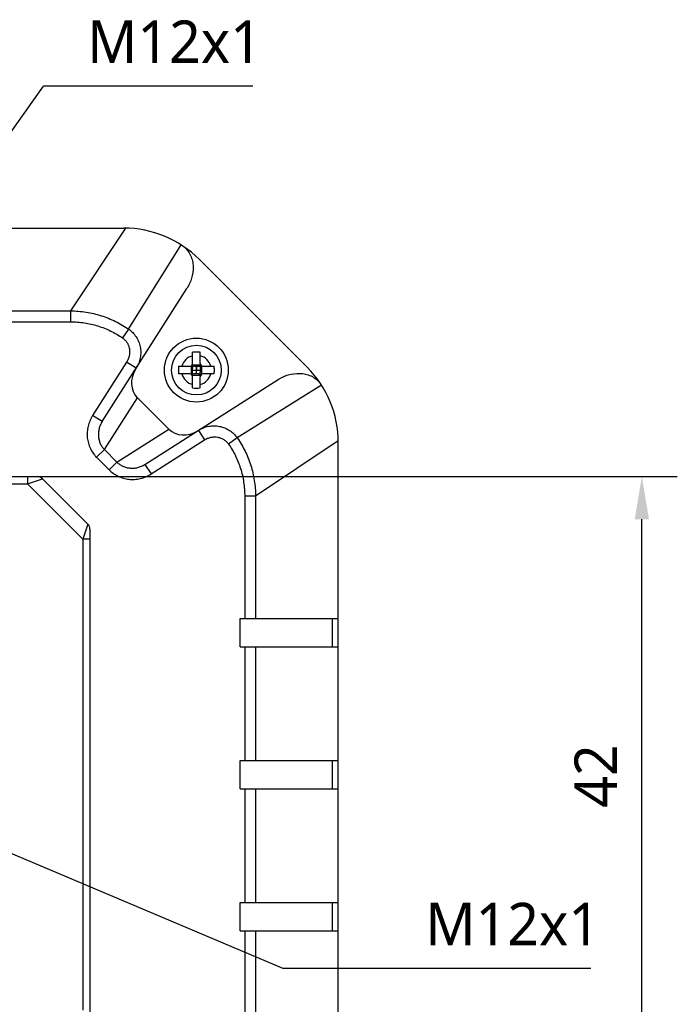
# Model space of a CAD drawing. Header units: millimetres. Extents: x 0 to 594, y 0 to 420.
# Tile 9 of 9: x 456 to 502, y 257 to 327. Entities that reach past the tile are written whole.
import ezdxf

# ---------------------------------------------------------------- set-up
doc = ezdxf.new("R2010")
doc.units = ezdxf.units.MM
doc.header["$LTSCALE"] = 32.67
doc.header["$PDMODE"] = 3
doc.header["$PDSIZE"] = 8
doc.layers.get('0').update_dxf_attribs({"linetype": 'CONTINUOUS'})
doc.layers.get('Defpoints').update_dxf_attribs({"linetype": 'CONTINUOUS'})
doc.layers.add('00_COMPONENTS', color=7, linetype='CONTINUOUS')
doc.layers.add('51__DRAFT_DIMS', color=7, linetype='CONTINUOUS')
doc.styles.get("Standard").update_dxf_attribs({"font": 'Roboto-Regular.ttf'})
doc.dimstyles.new('DIMSTYLE_1', dxfattribs={"dimtxt": 3, "dimasz": 3, "dimexe": 2.5, "dimexo": 0.5, "dimgap": 0.75, "dimtad": 1, "dimdsep": 46, "dimtxsty": 'STANDARD', "dimblk": '_FILLED', "dimblk1": '_FILLED', "dimblk2": '_FILLED', "dimcen": 0.09, "dimclrt": 3, "dimazin": 2, "dimtp": 0.3, "dimtm": 0.3, "dimtfac": 1, "dimtofl": 0, "dimtmove": 0, "dimatfit": 3, "dimldrblk": '_FILLED', "dimfxl": 1, "dimtolj": 1, "dimarcsym": 0})
doc.dimstyles.new('DIMSTYLE_5', dxfattribs={"dimtxt": 3, "dimasz": 3, "dimexe": 2.5, "dimexo": 0.5, "dimtad": 1, "dimdsep": 46, "dimtxsty": 'STANDARD', "dimblk": '_FILLED', "dimblk1": '_FILLED', "dimblk2": '_FILLED', "dimcen": 0.09, "dimclrt": 3, "dimazin": 2, "dimtp": 0.2, "dimtm": 0.2, "dimtfac": 1, "dimtofl": 0, "dimtmove": 0, "dimatfit": 1, "dimldrblk": '_FILLED', "dimfxl": 1, "dimtolj": 1, "dimarcsym": 0})

# ---------------------------------------------------------------- blocks, each defined once
blk = doc.blocks.new('_FILLED')
at = {"color": 0, "linetype": 'ByBlock'}
blk.add_solid([(0, 0), (-1, 0.167), (-1, -0.167)], dxfattribs=at)
blk = doc.blocks.new('*D12')
at = {"layer": '51__DRAFT_DIMS', "color": 0, "lineweight": -2}
for p in [(430.49, 283.784), (472.5, 322.03)]:
    blk.add_line(p, (457.762, 322.03), dxfattribs=at)
at = {"layer": 'Defpoints', "color": 0}
for p in [(435.715, 291.112), (428.748, 281.342)]:
    blk.add_point(p, dxfattribs=at)
at = {"layer": '51__DRAFT_DIMS', "color": 0, "linetype": 'ByBlock', "lineweight": -2, "xscale": 3, "yscale": 3, "zscale": 3, "rotation": 234.5079774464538}
blk.add_blockref('_FILLED', (428.748, 281.342), dxfattribs=at)
at = {"layer": '51__DRAFT_DIMS', "color": 0, "insert": (460.831, 326.655), "char_height": 3, "attachment_point": 1, "line_spacing_factor": 0.9}
blk.add_mtext('\\A1;M12x1', dxfattribs=at)
blk = doc.blocks.new('*D13')
at = {"layer": '51__DRAFT_DIMS', "color": 0, "lineweight": -2}
for p in [(442.668, 273.394), (496.332, 259.882)]:
    blk.add_line(p, (474.662, 259.882), dxfattribs=at)
at = {"layer": 'Defpoints', "color": 0}
for p in [(439.904, 274.561), (450.959, 269.893)]:
    blk.add_point(p, dxfattribs=at)
at = {"layer": '51__DRAFT_DIMS', "color": 0, "linetype": 'ByBlock', "lineweight": -2, "xscale": 3, "yscale": 3, "zscale": 3, "rotation": 157.1044961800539}
blk.add_blockref('_FILLED', (439.904, 274.561), dxfattribs=at)
at = {"layer": '51__DRAFT_DIMS', "color": 0, "insert": (484.664, 264.507), "char_height": 3, "attachment_point": 1, "line_spacing_factor": 0.9}
blk.add_mtext('\\A1;M12x1', dxfattribs=at)
blk = doc.blocks.new('*D19')
at = {"layer": '51__DRAFT_DIMS', "color": 0, "lineweight": -2}
for p, q in [((457.117, 294.527), (502.428, 294.527)), ((499.928, 255.527), (499.928, 291.527)), ((457.117, 252.527), (502.428, 252.527))]:
    blk.add_line(p, q, dxfattribs=at)
at = {"layer": 'Defpoints', "color": 0}
for p in [(456.617, 294.527), (499.928, 294.527), (456.617, 252.527)]:
    blk.add_point(p, dxfattribs=at)
at = {"layer": '51__DRAFT_DIMS', "color": 0, "linetype": 'ByBlock', "lineweight": -2, "xscale": 3, "yscale": 3, "zscale": 3}
for p, rotation in [((499.928, 294.527), 90), ((499.928, 252.527), 270)]:
    blk.add_blockref('_FILLED', p, dxfattribs=dict(at, rotation=rotation))
at = {"layer": '51__DRAFT_DIMS', "color": 0, "insert": (495.178, 273.436), "char_height": 3, "attachment_point": 2, "rotation": 90, "line_spacing_factor": 0.9}
blk.add_mtext('\\A1;42', dxfattribs=at)

msp = doc.modelspace()

# ---------------------------------------------------------------- linework, layer by layer
at = {"layer": '00_COMPONENTS', "color": 0}
for p, q in [((416.638, 312.027), (463.425, 312.027)), ((463.542, 312.026), (459.657, 306.198)), ((463.757, 304.909), (467.469, 310.843)), ((468.728, 309.83), (476.335, 302.224)), ((461.892, 298.399), (467.863, 307.782)), ((441.732, 306.198), (459.657, 306.198)), ((459.657, 306.198), (459.657, 305.432)), ((441.732, 305.432), (459.657, 305.432)), ((463.757, 304.909), (463.327, 304.292)), ((468.262, 302.497), (468.262, 303.285)), ((468.802, 302.497), (468.802, 303.285)), ((463.615, 302.597), (461.217, 298.828)), ((464.29, 302.168), (463.615, 302.597)), ((468.236, 302.399), (468.827, 302.399)), ((467.273, 302.297), (468.062, 302.297)), ((468.062, 301.757), (467.273, 301.757)), ((468.159, 302.322), (468.159, 301.731)), ((468.203, 302.355), (468.25, 302.309)), ((468.203, 301.698), (468.25, 301.745)), ((468.262, 301.885), (468.262, 302.169)), ((468.284, 302.027), (468.262, 302.049)), ((468.262, 302.004), (468.284, 302.027)), ((468.262, 302.027), (468.802, 302.027)), ((468.39, 302.297), (468.674, 302.297)), ((468.674, 301.757), (468.39, 301.757)), ((468.532, 302.274), (468.509, 302.297)), ((468.509, 301.757), (468.532, 301.779)), ((468.554, 302.297), (468.532, 302.274)), ((468.532, 301.757), (468.532, 302.297)), ((468.532, 301.779), (468.554, 301.757)), ((468.802, 302.049), (468.779, 302.027)), ((468.779, 302.027), (468.802, 302.004)), ((468.802, 302.169), (468.802, 301.885)), ((468.86, 302.355), (468.814, 302.309)), ((468.86, 301.698), (468.814, 301.745)), ((468.904, 301.731), (468.904, 302.322)), ((469.002, 302.297), (469.79, 302.297)), ((469.79, 301.757), (469.002, 301.757)), ((464.904, 295.387), (474.287, 301.358)), ((468.827, 301.654), (468.236, 301.654)), ((468.262, 300.768), (468.262, 301.557)), ((468.802, 300.768), (468.802, 301.557)), ((477.348, 300.964), (471.414, 297.252)), ((462.045, 296.431), (464.37, 300.085)), ((464.37, 300.085), (466.59, 297.866)), ((461.892, 298.399), (461.217, 298.828)), ((462.936, 295.54), (466.59, 297.866)), ((468.672, 297.785), (469.102, 297.111)), ((465.333, 294.712), (469.102, 297.111)), ((471.414, 297.252), (470.797, 296.822)), ((478.531, 297.037), (472.703, 293.152)), ((478.532, 250.133), (478.532, 296.92)), ((462.045, 296.431), (461.499, 295.885)), ((462.045, 296.431), (462.936, 295.54)), ((461.499, 295.885), (462.39, 294.994)), ((462.936, 295.54), (462.39, 294.994)), ((464.904, 295.387), (465.333, 294.712)), ((422.739, 294.527), (457.325, 294.527)), ((456.617, 294.527), (456.617, 294.027)), ((456.617, 294.027), (457.678, 294.38)), ((460.885, 291.173), (457.678, 294.38)), ((423.446, 294.027), (456.617, 294.027)), ((460.532, 290.113), (456.617, 294.027)), ((471.936, 293.152), (471.936, 284.527)), ((472.703, 293.152), (471.936, 293.152)), ((472.703, 293.152), (472.703, 284.527)), ((460.885, 291.173), (460.532, 290.113)), ((461.032, 290.82), (461.032, 256.234)), ((460.532, 290.113), (460.532, 256.941)), ((461.032, 290.113), (460.532, 290.113)), ((471.612, 282.527), (471.612, 284.527)), ((471.612, 284.527), (478.532, 284.527)), ((478.122, 282.527), (478.122, 284.527)), ((471.612, 282.527), (478.532, 282.527)), ((471.936, 282.527), (471.936, 274.527)), ((472.703, 282.527), (472.703, 274.527)), ((471.612, 274.527), (478.532, 274.527)), ((471.612, 272.527), (471.612, 274.527)), ((478.122, 272.527), (478.122, 274.527)), ((471.612, 272.527), (478.532, 272.527)), ((471.936, 272.527), (471.936, 264.527)), ((472.703, 272.527), (472.703, 264.527)), ((471.612, 264.527), (478.532, 264.527)), ((471.612, 262.527), (471.612, 264.527)), ((478.122, 262.527), (478.122, 264.527)), ((471.612, 262.527), (478.532, 262.527)), ((471.936, 262.527), (471.936, 253.902)), ((472.703, 262.527), (472.703, 253.902))]:
    msp.add_line(p, q, dxfattribs=at)
for points in [[(468.284, 302.027), (468.325, 302.026), (468.367, 302.026)], [(468.367, 302.026), (468.45, 302.027), (468.491, 302.027), (468.573, 302.026)], [(468.532, 302.274), (468.531, 302.233), (468.531, 302.192)], [(468.531, 302.192), (468.532, 302.109), (468.532, 302.068)], [(468.532, 301.862), (468.531, 301.945), (468.531, 301.986), (468.532, 302.068)], [(468.532, 301.779), (468.532, 301.82), (468.532, 301.862)], [(468.573, 302.026), (468.614, 302.026), (468.697, 302.027)], [(468.697, 302.027), (468.738, 302.027), (468.779, 302.027)]]:
    msp.add_lwpolyline(points, dxfattribs=at)
for radius in [2.25, 1.75]:
    msp.add_circle((468.532, 302.027), radius, dxfattribs=at)
for centre, radius, start, end in [((463.425, 304.527), 7.5, 45, 90), ((468.532, 298.449), 4.844, 86.80445, 93.19555), ((468.532, 302.027), 1.05, 104.9006, 165.0994), ((468.062, 302.497), 0.2, 270, 360), ((468.532, 302.027), 1.05, 14.9006, 75.0994), ((469.002, 302.497), 0.2, 180, 270), ((472.106, 302.031), 4.841, 176.85275, 180.05017), ((472.106, 302.023), 4.841, 179.94983, 183.14725), ((468.532, 302.027), 1.05, 194.9006, 255.0994), ((468.062, 301.557), 0.2, 0, 90), ((468.532, 302.027), 1.05, 284.9006, 345.0994), ((469.002, 301.557), 0.2, 90, 180), ((464.957, 302.031), 4.841, 359.94983, 3.14725), ((464.957, 302.023), 4.841, 356.85275, 0.05017), ((471.032, 296.92), 7.5, 0, 45), ((468.532, 305.604), 4.844, 266.80445, 273.19555), ((457.325, 294.027), 0.5, 45, 90), ((460.532, 290.82), 0.5, 0, 45)]:
    msp.add_arc(centre, radius, start, end, dxfattribs=at)
for centre, major_axis, start_param, end_param in [((465.544, 301.344), (1.032, 1.383), -4.62693, -3.267237), ((467.849, 299.04), (1.383, 1.032), -3.015949, -1.656256)]:
    msp.add_ellipse(centre, major_axis=major_axis, ratio=0.86873, start_param=start_param, end_param=end_param, dxfattribs=at)
for points, knots in [([(467.6, 310.757), (467.657, 310.715), (467.763, 310.623), (467.951, 310.415), (468.135, 310.114), (468.266, 309.717), (468.331, 309.173), (468.234, 308.497), (468.006, 308.006), (467.863, 307.782)], [0, 0, 0, 0, 0.064423, 0.128859, 0.25705, 0.384117, 0.509796, 0.756568, 1, 1, 1, 1]), ([(459.657, 306.198), (460.025, 306.196), (460.759, 306.137), (461.827, 305.887), (462.838, 305.482), (463.461, 305.115), (463.757, 304.909)], [0, 0, 0, 0, 0.253605, 0.504159, 0.752594, 1, 1, 1, 1]), ([(459.657, 305.432), (459.987, 305.432), (460.644, 305.383), (461.601, 305.162), (462.506, 304.803), (463.063, 304.475), (463.327, 304.292)], [0, 0, 0, 0, 0.254029, 0.504648, 0.752899, 1, 1, 1, 1]), ([(463.757, 304.909), (463.86, 304.838), (464.054, 304.674), (464.293, 304.377), (464.472, 304.038), (464.584, 303.669), (464.624, 303.282), (464.589, 302.891), (464.48, 302.513), (464.361, 302.278), (464.29, 302.168)], [0, 0, 0, 0, 0.122409, 0.245255, 0.368837, 0.493356, 0.618879, 0.745329, 0.87249, 1, 1, 1, 1]), ([(463.327, 304.292), (463.389, 304.249), (463.505, 304.149), (463.646, 303.968), (463.751, 303.759), (463.814, 303.531), (463.833, 303.292), (463.806, 303.049), (463.735, 302.813), (463.66, 302.666), (463.615, 302.597)], [0, 0, 0, 0, 0.119512, 0.239949, 0.361951, 0.485935, 0.612044, 0.740107, 0.869667, 1, 1, 1, 1]), ([(468.25, 302.309), (468.252, 302.297), (468.258, 302.25), (468.262, 302.204), (468.262, 302.169)], [0, 0, 0, 0, 0.256621, 1, 1, 1, 1]), ([(468.39, 302.297), (468.378, 302.297), (468.332, 302.298), (468.285, 302.303), (468.25, 302.309)], [0, 0, 0, 0, 0.242917, 1, 1, 1, 1]), ([(468.25, 301.745), (468.252, 301.757), (468.258, 301.803), (468.262, 301.85), (468.262, 301.885)], [0, 0, 0, 0, 0.256621, 1, 1, 1, 1]), ([(468.39, 301.757), (468.378, 301.757), (468.332, 301.756), (468.285, 301.75), (468.25, 301.745)], [0, 0, 0, 0, 0.242917, 1, 1, 1, 1]), ([(468.674, 302.297), (468.685, 302.297), (468.732, 302.298), (468.779, 302.303), (468.814, 302.309)], [0, 0, 0, 0, 0.242917, 1, 1, 1, 1]), ([(468.674, 301.757), (468.685, 301.757), (468.732, 301.756), (468.779, 301.75), (468.814, 301.745)], [0, 0, 0, 0, 0.242917, 1, 1, 1, 1]), ([(468.814, 302.309), (468.812, 302.297), (468.805, 302.25), (468.802, 302.204), (468.802, 302.169)], [0, 0, 0, 0, 0.256621, 1, 1, 1, 1]), ([(468.814, 301.745), (468.812, 301.757), (468.805, 301.803), (468.802, 301.85), (468.802, 301.885)], [0, 0, 0, 0, 0.256621, 1, 1, 1, 1]), ([(474.287, 301.358), (474.511, 301.501), (475.002, 301.729), (475.678, 301.826), (476.222, 301.761), (476.619, 301.63), (476.92, 301.447), (477.128, 301.259), (477.22, 301.152), (477.262, 301.096)], [0, 0, 0, 0, 0.243432, 0.490204, 0.615883, 0.74295, 0.871141, 0.935577, 1, 1, 1, 1]), ([(461.217, 298.828), (461.143, 298.712), (461.015, 298.468), (460.887, 298.077), (460.826, 297.673), (460.834, 297.269), (460.909, 296.877), (461.047, 296.508), (461.243, 296.172), (461.409, 295.975), (461.499, 295.885)], [0, 0, 0, 0, 0.129285, 0.257996, 0.385598, 0.511712, 0.636143, 0.758892, 0.880159, 1, 1, 1, 1]), ([(461.892, 298.399), (461.842, 298.32), (461.755, 298.156), (461.666, 297.892), (461.622, 297.621), (461.622, 297.351), (461.667, 297.09), (461.754, 296.844), (461.879, 296.621), (461.987, 296.491), (462.045, 296.431)], [0, 0, 0, 0, 0.13118, 0.261524, 0.39027, 0.516869, 0.641036, 0.762771, 0.882354, 1, 1, 1, 1]), ([(468.672, 297.785), (468.783, 297.856), (469.018, 297.975), (469.396, 298.084), (469.787, 298.119), (470.174, 298.079), (470.543, 297.967), (470.882, 297.788), (471.179, 297.549), (471.343, 297.355), (471.414, 297.252)], [0, 0, 0, 0, 0.127543, 0.2547, 0.381146, 0.506666, 0.63118, 0.754759, 0.877601, 1, 1, 1, 1]), ([(469.102, 297.111), (469.171, 297.155), (469.318, 297.23), (469.554, 297.302), (469.797, 297.328), (470.036, 297.309), (470.264, 297.246), (470.473, 297.141), (470.654, 297), (470.753, 296.884), (470.797, 296.822)], [0, 0, 0, 0, 0.130367, 0.259923, 0.387982, 0.514086, 0.638066, 0.760064, 0.880498, 1, 1, 1, 1]), ([(470.797, 296.822), (470.98, 296.558), (471.308, 296.001), (471.667, 295.096), (471.887, 294.139), (471.936, 293.482), (471.936, 293.152)], [0, 0, 0, 0, 0.247109, 0.495361, 0.745982, 1, 1, 1, 1]), ([(471.414, 297.252), (471.62, 296.957), (471.987, 296.333), (472.392, 295.323), (472.642, 294.254), (472.701, 293.521), (472.703, 293.152)], [0, 0, 0, 0, 0.247414, 0.49585, 0.746407, 1, 1, 1, 1]), ([(462.936, 295.54), (462.996, 295.482), (463.126, 295.374), (463.349, 295.249), (463.595, 295.162), (463.856, 295.118), (464.127, 295.117), (464.398, 295.162), (464.661, 295.25), (464.825, 295.337), (464.904, 295.387)], [0, 0, 0, 0, 0.117858, 0.237412, 0.359136, 0.483296, 0.609887, 0.738626, 0.868972, 1, 1, 1, 1]), ([(462.39, 294.994), (462.48, 294.904), (462.677, 294.738), (463.013, 294.542), (463.382, 294.404), (463.774, 294.329), (464.178, 294.322), (464.582, 294.382), (464.973, 294.51), (465.217, 294.639), (465.333, 294.712)], [0, 0, 0, 0, 0.120057, 0.241293, 0.364031, 0.488452, 0.614558, 0.742152, 0.870865, 1, 1, 1, 1])]:
    msp.add_open_spline(points, degree=3, knots=knots, dxfattribs=at)

# ---------------------------------------------------------------- dimensions: what is measured, and where the dimension line sits
at = {"layer": '51__DRAFT_DIMS', "color": 0}
for p1, p2, picture, middle in [((435.715, 291.112), (428.748, 281.342), '*D12', (466.665, 322.03)), ((450.959, 269.893), (439.904, 274.561), '*D13', (490.498, 259.882))]:
    dim = msp.add_diameter_dim_2p(p1=p1, p2=p2, text='M<>x1', dimstyle='DIMSTYLE_5', override={"dimtih": 1, "dimtoh": 1, "dimpost": '<>', "dimclrt": 0}, dxfattribs=at)
    dim.commit()
    dim.dimension.update_dxf_attribs({"geometry": picture, "text_midpoint": middle, "dimtype": 163})
dim = msp.add_linear_dim(base=(499.928, 294.527), p1=(456.617, 252.527), p2=(456.617, 294.527), angle=90, dimstyle='DIMSTYLE_1', override={"dimclrt": 0}, dxfattribs=at)
dim.commit()
dim.dimension.update_dxf_attribs({"geometry": '*D19', "text_midpoint": (499.928, 273.436), "dimtype": 160})

doc.saveas('drawing.dxf')
